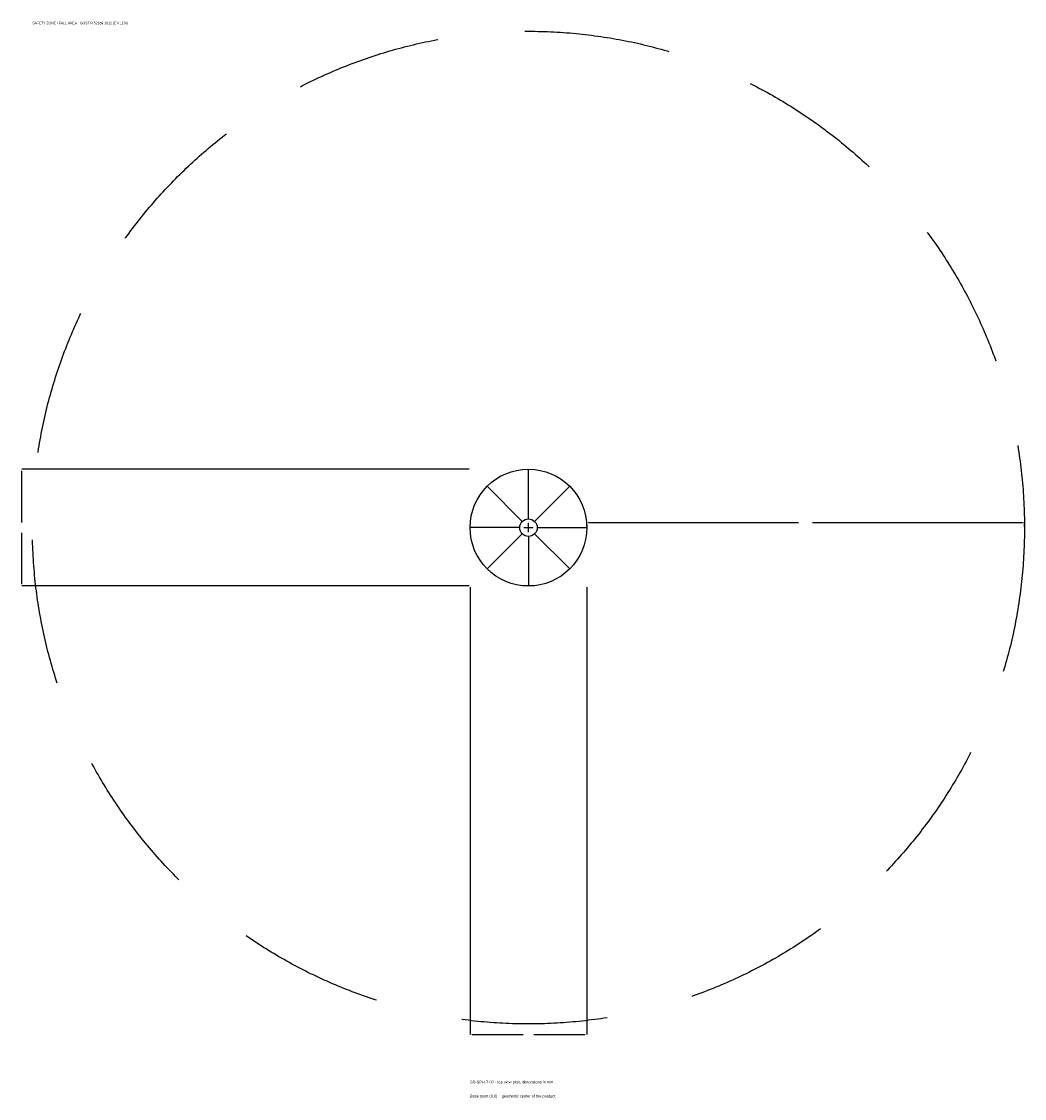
# Model space of a CAD drawing. Extents: x -1737 to 1700, y -1955 to 1733.
import ezdxf

# ---------------------------------------------------------------- set-up
doc = ezdxf.new("R2010")
doc.units = 0
doc.linetypes.add('DASHED', pattern=[800, 500, -300])
for name, color, linetype in [('GP_MAF_zona_bezopasnosti', 1, 'Continuous'), ('ZSK_DANNYE', 3, 'Continuous'), ('ZSK_KONTUR', 7, 'Continuous'), ('ZSK_RAZMERY', 8, 'Continuous')]:
    doc.layers.add(name, color=color, linetype=linetype)
doc.dimstyles.new('ORION', dxfattribs={"dimtxt": 12, "dimasz": 7.2, "dimexe": 1.25, "dimexo": 3.6, "dimtad": 1, "dimcen": 2.5, "dimazin": 3, "dimtfac": 1, "dimtmove": 0, "dimatfit": 3})

# ---------------------------------------------------------------- blocks, each defined once
blk = doc.blocks.new('_CLOSEDFILLED')
at = {"color": 0, "linetype": 'BYBLOCK'}
blk.add_solid([(-1, 0.16), (0, 0), (-1, -0.16)], dxfattribs=at)
blk = doc.blocks.new('*D1')
for p, q in [((-200, -203.6), (-200, -1736)), ((200, -203.6), (200, -1736)), ((-192.8, -1736), (-18, -1736)), ((18, -1736), (192.8, -1736))]:
    blk.add_line(p, q)
at = {"layer": 'Defpoints'}
for p in [(-200, -200), (200, -200), (-200, -1736)]:
    blk.add_point(p, dxfattribs=at)
at = {"layer": 'ZSK_RAZMERY', "xscale": 7.199999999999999, "yscale": 7.199999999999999, "rotation": 180}
blk.add_blockref('_CLOSEDFILLED', (-200, -1736), dxfattribs=at)
at = {"layer": 'ZSK_RAZMERY', "xscale": 7.199999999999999, "yscale": 7.199999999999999}
blk.add_blockref('_CLOSEDFILLED', (200, -1736), dxfattribs=at)
blk = doc.blocks.new('*D2')
for p, q in [((-203.6, 200), (-1736, 200)), ((-1736, 18), (-1736, 192.8)), ((-1736, -192.8), (-1736, -18)), ((-203.6, -200), (-1736, -200))]:
    blk.add_line(p, q)
at = {"layer": 'Defpoints'}
for p in [(-200, 200), (-1736, -200), (-200, -200)]:
    blk.add_point(p, dxfattribs=at)
at = {"layer": 'ZSK_RAZMERY', "xscale": 7.199999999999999, "yscale": 7.199999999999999}
for p, rotation in [((-1736, 200), 90), ((-1736, -200), 270)]:
    blk.add_blockref('_CLOSEDFILLED', p, dxfattribs=dict(at, rotation=rotation))
blk = doc.blocks.new('*D3')
for p, q in [((200, 3.6), (200, 18)), ((207.2, 18), (926, 18)), ((974, 18), (1692.8, 18)), ((1700, 3.6), (1700, 18))]:
    blk.add_line(p, q)
at = {"layer": 'Defpoints'}
for p in [(200, 18), (200, 0), (1700, 0)]:
    blk.add_point(p, dxfattribs=at)
at = {"layer": 'ZSK_RAZMERY', "xscale": 7.199999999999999, "yscale": 7.199999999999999, "rotation": 180}
blk.add_blockref('_CLOSEDFILLED', (200, 18), dxfattribs=at)
at = {"layer": 'ZSK_RAZMERY', "xscale": 7.199999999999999, "yscale": 7.199999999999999}
blk.add_blockref('_CLOSEDFILLED', (1700, 18), dxfattribs=at)
blk = doc.blocks.new('B1')
at = {"layer": 'GP_MAF_zona_bezopasnosti', "linetype": 'DASHED'}
blk.add_circle((0, 0), 1700, dxfattribs=at)
at = {"layer": 'ZSK_KONTUR'}
for p, q in [((0, 30), (0, 200)), ((-21.213, 21.213), (-141.421, 141.421)), ((21.213, 21.213), (141.421, 141.421)), ((-30, 0), (-200, 0)), ((30, 0), (200, 0)), ((-21.213, -21.213), (-141.421, -141.421)), ((0, -30), (0, -200)), ((21.213, -21.213), (141.421, -141.421))]:
    blk.add_line(p, q, dxfattribs=at)
for radius in [200, 30]:
    blk.add_circle((0, 0), radius, dxfattribs=at)
at = {"layer": 'ZSK_RAZMERY'}
for p, q in [((-16, 0), (16, 0)), ((0, -16), (0, 16))]:
    blk.add_line(p, q, dxfattribs=at)
at = {"layer": 'GP_MAF_zona_bezopasnosti', "color": 1}
blk.add_text('SAFETY ZONE / FALL AREA - GOST R 52169-2012 (EN 1176)', height=8.4, dxfattribs=at).set_placement((-1700, 1724))
at = {"layer": 'ZSK_RAZMERY'}
dim = blk.add_linear_dim(base=(-1736, -200), p1=(-200, -200), p2=(-200, 200), angle=90, dimstyle='ORION', dxfattribs=at)
dim.commit()
dim.dimension.update_dxf_attribs({"geometry": '*D2', "text_midpoint": (-1736, 0)})
for base, p1, p2, picture, middle in [((200, 18), (200, 0), (1700, 0), '*D3', (950, 18)), ((-200, -1736), (-200, -200), (200, -200), '*D1', (0, -1736))]:
    dim = blk.add_linear_dim(base=base, p1=p1, p2=p2, dimstyle='ORION', dxfattribs=at)
    dim.commit()
    dim.dimension.update_dxf_attribs({"geometry": picture, "text_midpoint": middle})

msp = doc.modelspace()

# ---------------------------------------------------------------- block references
msp.add_blockref('B1', (0, 0))

# ---------------------------------------------------------------- texts
at = {"layer": 'ZSK_DANNYE', "color": 3}
msp.add_text('SD-SPH-T-02 - top view plan, dimensions in mm', height=9.6, dxfattribs=at).set_placement((-200, -1904))
at = {"layer": 'ZSK_DANNYE', "color": 7}
msp.add_text('Base point (0,0) = geometric center of the product', height=9.6, dxfattribs=at).set_placement((-200, -1952))

doc.saveas('drawing.dxf')
